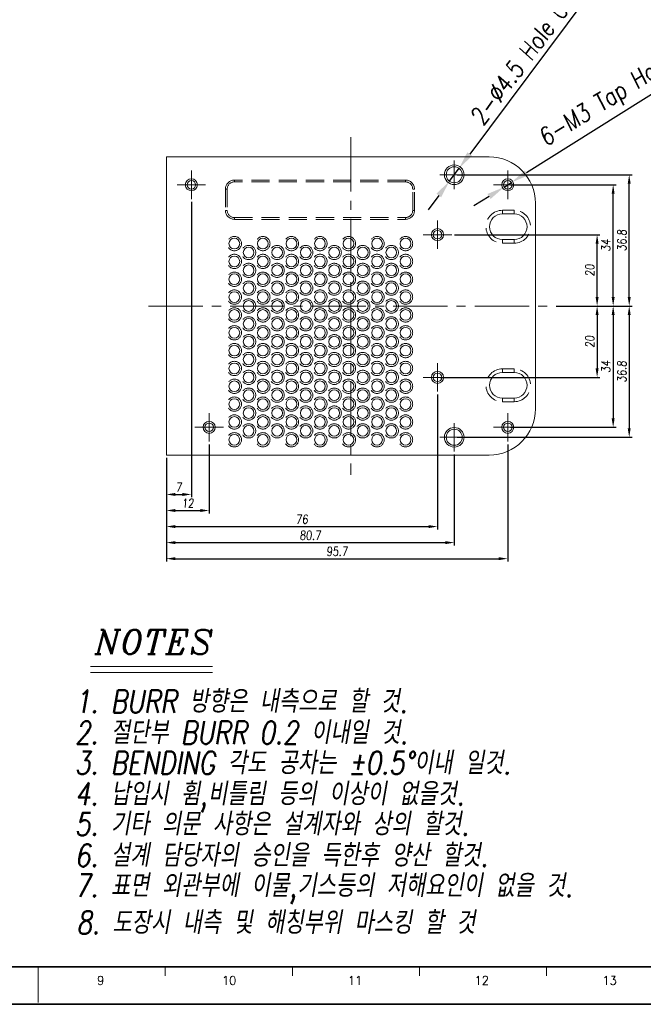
# Model space of a CAD drawing. Header units: millimetres. Extents: x 4497 to 13960, y 12291 to 16372.
# Tile 77 of 217: x 4813 to 4988, y 14978 to 15254. Entities that reach past the tile are written whole.
import ezdxf
from ezdxf.enums import TextEntityAlignment as Align

# ---------------------------------------------------------------- set-up
doc = ezdxf.new("R2010")
doc.units = ezdxf.units.MM
doc.header["$LTSCALE"] = 0.8
doc.header["$PDMODE"] = 3
doc.header["$PDSIZE"] = 0.3125
for name, pattern in [('CENTER', [50.8, 31.75, -6.35, 6.35, -6.35]), ('CENTER2', [28.575, 19.05, -3.175, 3.175, -3.175]), ('HIDDEN', [9.525, 6.35, -3.175])]:
    doc.linetypes.add(name, pattern=pattern)
doc.layers.get('0').update_dxf_attribs({"linetype": 'CONTINUOUS', "lineweight": 0})
doc.layers.get('Defpoints').update_dxf_attribs({"linetype": 'CONTINUOUS', "lineweight": 0})
for name, color, linetype, lineweight in [('1', 2, 'CENTER', 0), ('2', 3, 'CONTINUOUS', 0), ('3', 5, 'HIDDEN', 0), ('4', 1, 'CENTER2', 9)]:
    doc.layers.add(name, color=color, linetype=linetype, lineweight=lineweight)
doc.styles.add('A', font='ITALIC', dxfattribs={"height": 3})
doc.styles.add('linetech', font='romans.shx', dxfattribs={"width": 0.8, "oblique": 10, "bigfont": 'whgtxt.shx'})
doc.styles.get("Standard").update_dxf_attribs({"font": 'romans.shx', "width": 0.8, "oblique": 5, "bigfont": 'whgtxt.shx'})
doc.dimstyles.get("Standard").update_dxf_attribs({"dimtxt": 2.5, "dimasz": 2.5, "dimexe": 0.8, "dimexo": 0.8, "dimgap": 0.8, "dimtad": 1, "dimdsep": 46, "dimtxsty": 'Standard', "dimcen": 0, "dimclrd": 3, "dimclre": 3, "dimclrt": 3, "dimazin": 0, "dimtp": 0.001, "dimtm": 0.001, "dimtfac": 1, "dimtmove": 0, "dimatfit": 3, "dimfxl": 0, "dimtolj": 1, "dimarcsym": 0})

# ---------------------------------------------------------------- blocks, each defined once
blk = doc.blocks.new('*D1125')
at = {"layer": '2', "color": 3, "lineweight": -2}
for p, q in [((5014.43, 15248.56), (4954.85, 15211.16)), ((4948.59, 15207.22), (4950.62, 15208.5)), ((4944.35, 15204.56), (4940.12, 15201.91))]:
    blk.add_line(p, q, dxfattribs=at)
at = {"layer": '2', "color": 3}
for points in [[(4954.41, 15211.86), (4955.3, 15210.45), (4950.62, 15208.5)], [(4943.91, 15205.27), (4944.79, 15203.86), (4948.59, 15207.22)]]:
    blk.add_solid(points, dxfattribs=at)
at = {"layer": 'Defpoints', "color": 0}
for p in [(4948.59, 15207.22), (4950.62, 15208.5)]:
    blk.add_point(p, dxfattribs=at)
at = {"layer": '2', "color": 3, "insert": (4984.13, 15235.36), "char_height": 5, "attachment_point": 5, "rotation": 32.1209}
blk.add_mtext('\\A1;6-M3 Tap Hole D:3.0', dxfattribs=at)
blk = doc.blocks.new('*D1126')
at = {"layer": '2', "color": 3, "lineweight": -2}
for p, q in [((4976.32, 15266.54), (4938.94, 15216.47)), ((4933.26, 15208.86), (4935.95, 15212.46)), ((4930.27, 15204.85), (4927.27, 15200.84))]:
    blk.add_line(p, q, dxfattribs=at)
at = {"layer": '2', "color": 3}
for points in [[(4938.27, 15216.97), (4939.61, 15215.97), (4935.95, 15212.46)], [(4929.6, 15205.35), (4930.93, 15204.35), (4933.26, 15208.86)]]:
    blk.add_solid(points, dxfattribs=at)
at = {"layer": 'Defpoints', "color": 0}
for p in [(4935.95, 15212.46), (4933.26, 15208.86)]:
    blk.add_point(p, dxfattribs=at)
at = {"layer": '2', "color": 3, "insert": (4955.84, 15245.96), "char_height": 5, "attachment_point": 5, "rotation": 53.254}
blk.add_mtext('\\A1;2-∅4.5 Hole C:0.5', dxfattribs=at)
blk = doc.blocks.new('*D1056')
at = {"layer": '2', "color": 3, "lineweight": -2}
for p, q in [((4934.7, 15193.86), (4975.46, 15193.86)), ((4974.66, 15176.36), (4974.66, 15191.36)), ((4963.2, 15173.86), (4975.46, 15173.86))]:
    blk.add_line(p, q, dxfattribs=at)
at = {"layer": '2', "color": 3}
for points in [[(4974.24, 15191.36), (4975.07, 15191.36), (4974.66, 15193.86)], [(4974.24, 15176.36), (4975.07, 15176.36), (4974.66, 15173.86)]]:
    blk.add_solid(points, dxfattribs=at)
at = {"layer": 'Defpoints', "color": 0}
for p in [(4933.9, 15193.86), (4974.66, 15193.86), (4962.4, 15173.86)]:
    blk.add_point(p, dxfattribs=at)
at = {"layer": '2', "color": 3, "insert": (4972.61, 15183.86), "char_height": 2.5, "attachment_point": 5, "rotation": 90}
blk.add_mtext('\\A1;20', dxfattribs=at)
blk = doc.blocks.new('*D1057')
at = {"layer": '2', "color": 3, "lineweight": -2}
for p, q in [((4950.4, 15207.86), (4979.96, 15207.86)), ((4979.16, 15176.36), (4979.16, 15205.36)), ((4963.2, 15173.86), (4979.96, 15173.86))]:
    blk.add_line(p, q, dxfattribs=at)
at = {"layer": '2', "color": 3}
for points in [[(4978.74, 15205.36), (4979.57, 15205.36), (4979.16, 15207.86)], [(4978.74, 15176.36), (4979.57, 15176.36), (4979.16, 15173.86)]]:
    blk.add_solid(points, dxfattribs=at)
at = {"layer": 'Defpoints', "color": 0}
for p in [(4949.6, 15207.86), (4979.16, 15207.86), (4962.4, 15173.86)]:
    blk.add_point(p, dxfattribs=at)
at = {"layer": '2', "color": 3, "insert": (4977.11, 15190.86), "char_height": 2.5, "attachment_point": 5, "rotation": 90}
blk.add_mtext('\\A1;34', dxfattribs=at)
blk = doc.blocks.new('*D1058')
at = {"layer": '2', "color": 3, "lineweight": -2}
for p, q in [((4935.4, 15210.66), (4984.46, 15210.66)), ((4983.66, 15176.36), (4983.66, 15208.16)), ((4963.2, 15173.86), (4984.46, 15173.86))]:
    blk.add_line(p, q, dxfattribs=at)
at = {"layer": '2', "color": 3}
for points in [[(4983.24, 15208.16), (4984.07, 15208.16), (4983.66, 15210.66)], [(4983.24, 15176.36), (4984.07, 15176.36), (4983.66, 15173.86)]]:
    blk.add_solid(points, dxfattribs=at)
at = {"layer": 'Defpoints', "color": 0}
for p in [(4934.6, 15210.66), (4983.66, 15210.66), (4962.4, 15173.86)]:
    blk.add_point(p, dxfattribs=at)
at = {"layer": '2', "color": 3, "insert": (4981.61, 15192.26), "char_height": 2.5, "attachment_point": 5, "rotation": 90}
blk.add_mtext('\\A1;36.8', dxfattribs=at)
blk = doc.blocks.new('*D1059')
at = {"layer": '2', "color": 3, "lineweight": -2}
for p, q in [((4963.2, 15173.86), (4975.46, 15173.86)), ((4974.66, 15171.36), (4974.66, 15156.36)), ((4930.7, 15153.86), (4975.46, 15153.86))]:
    blk.add_line(p, q, dxfattribs=at)
at = {"layer": '2', "color": 3}
for points in [[(4974.24, 15171.36), (4975.07, 15171.36), (4974.66, 15173.86)], [(4974.24, 15156.36), (4975.07, 15156.36), (4974.66, 15153.86)]]:
    blk.add_solid(points, dxfattribs=at)
at = {"layer": 'Defpoints', "color": 0}
for p in [(4962.4, 15173.86), (4929.9, 15153.86), (4974.66, 15153.86)]:
    blk.add_point(p, dxfattribs=at)
at = {"layer": '2', "color": 3, "insert": (4972.61, 15163.86), "char_height": 2.5, "attachment_point": 5, "rotation": 90}
blk.add_mtext('\\A1;20', dxfattribs=at)
blk = doc.blocks.new('*D1060')
at = {"layer": '2', "color": 3, "lineweight": -2}
for p, q in [((4963.2, 15173.86), (4979.96, 15173.86)), ((4979.16, 15171.36), (4979.16, 15142.36)), ((4950.4, 15139.86), (4979.96, 15139.86))]:
    blk.add_line(p, q, dxfattribs=at)
at = {"layer": '2', "color": 3}
for points in [[(4978.74, 15171.36), (4979.57, 15171.36), (4979.16, 15173.86)], [(4978.74, 15142.36), (4979.57, 15142.36), (4979.16, 15139.86)]]:
    blk.add_solid(points, dxfattribs=at)
at = {"layer": 'Defpoints', "color": 0}
for p in [(4962.4, 15173.86), (4949.6, 15139.86), (4979.16, 15139.86)]:
    blk.add_point(p, dxfattribs=at)
at = {"layer": '2', "color": 3, "insert": (4977.11, 15156.86), "char_height": 2.5, "attachment_point": 5, "rotation": 90}
blk.add_mtext('\\A1;34', dxfattribs=at)
blk = doc.blocks.new('*D1061')
at = {"layer": '2', "color": 3, "lineweight": -2}
for p, q in [((4963.2, 15173.86), (4984.46, 15173.86)), ((4983.66, 15171.36), (4983.66, 15139.56)), ((4935.4, 15137.06), (4984.46, 15137.06))]:
    blk.add_line(p, q, dxfattribs=at)
at = {"layer": '2', "color": 3}
for points in [[(4983.24, 15171.36), (4984.07, 15171.36), (4983.66, 15173.86)], [(4983.24, 15139.56), (4984.07, 15139.56), (4983.66, 15137.06)]]:
    blk.add_solid(points, dxfattribs=at)
at = {"layer": 'Defpoints', "color": 0}
for p in [(4962.4, 15173.86), (4934.6, 15137.06), (4983.66, 15137.06)]:
    blk.add_point(p, dxfattribs=at)
at = {"layer": '2', "color": 3, "insert": (4981.61, 15155.46), "char_height": 2.5, "attachment_point": 5, "rotation": 90}
blk.add_mtext('\\A1;36.8', dxfattribs=at)
blk = doc.blocks.new('*D1062')
at = {"layer": '2', "color": 3, "lineweight": -2}
for p, q in [((4860.9, 15203.06), (4860.9, 15120.23)), ((4853.9, 15131.26), (4853.9, 15120.23)), ((4856.4, 15121.03), (4858.4, 15121.03))]:
    blk.add_line(p, q, dxfattribs=at)
at = {"layer": '2', "color": 3}
for points in [[(4856.4, 15121.45), (4856.4, 15120.61), (4853.9, 15121.03)], [(4858.4, 15121.45), (4858.4, 15120.61), (4860.9, 15121.03)]]:
    blk.add_solid(points, dxfattribs=at)
at = {"layer": 'Defpoints', "color": 0}
for p in [(4860.9, 15203.86), (4853.9, 15132.06), (4860.9, 15121.03)]:
    blk.add_point(p, dxfattribs=at)
at = {"layer": '2', "color": 3, "insert": (4857.4, 15123.08), "char_height": 2.5, "attachment_point": 5}
blk.add_mtext('\\A1;7', dxfattribs=at)
blk = doc.blocks.new('*D1063')
at = {"layer": '2', "color": 3, "lineweight": -2}
for p, q in [((4865.9, 15135.06), (4865.9, 15115.73)), ((4853.9, 15131.26), (4853.9, 15115.73)), ((4856.4, 15116.53), (4863.4, 15116.53))]:
    blk.add_line(p, q, dxfattribs=at)
at = {"layer": '2', "color": 3}
for points in [[(4856.4, 15116.95), (4856.4, 15116.11), (4853.9, 15116.53)], [(4863.4, 15116.95), (4863.4, 15116.11), (4865.9, 15116.53)]]:
    blk.add_solid(points, dxfattribs=at)
at = {"layer": 'Defpoints', "color": 0}
for p in [(4865.9, 15135.86), (4853.9, 15132.06), (4865.9, 15116.53)]:
    blk.add_point(p, dxfattribs=at)
at = {"layer": '2', "color": 3, "insert": (4859.9, 15118.58), "char_height": 2.5, "attachment_point": 5}
blk.add_mtext('\\A1;12', dxfattribs=at)
blk = doc.blocks.new('*D1064')
at = {"layer": '2', "color": 3, "lineweight": -2}
for p, q in [((4929.9, 15149.06), (4929.9, 15111.23)), ((4853.9, 15131.26), (4853.9, 15111.23)), ((4856.4, 15112.03), (4927.4, 15112.03))]:
    blk.add_line(p, q, dxfattribs=at)
at = {"layer": '2', "color": 3}
for points in [[(4856.4, 15112.45), (4856.4, 15111.61), (4853.9, 15112.03)], [(4927.4, 15112.45), (4927.4, 15111.61), (4929.9, 15112.03)]]:
    blk.add_solid(points, dxfattribs=at)
at = {"layer": 'Defpoints', "color": 0}
for p in [(4929.9, 15149.86), (4853.9, 15132.06), (4929.9, 15112.03)]:
    blk.add_point(p, dxfattribs=at)
at = {"layer": '2', "color": 3, "insert": (4891.9, 15114.08), "char_height": 2.5, "attachment_point": 5}
blk.add_mtext('\\A1;76', dxfattribs=at)
blk = doc.blocks.new('*D1065')
at = {"layer": '2', "color": 3, "lineweight": -2}
for p, q in [((4934.6, 15132.26), (4934.6, 15106.73)), ((4853.9, 15131.26), (4853.9, 15106.73)), ((4856.4, 15107.53), (4932.1, 15107.53))]:
    blk.add_line(p, q, dxfattribs=at)
at = {"layer": '2', "color": 3}
for points in [[(4856.4, 15107.95), (4856.4, 15107.11), (4853.9, 15107.53)], [(4932.1, 15107.95), (4932.1, 15107.11), (4934.6, 15107.53)]]:
    blk.add_solid(points, dxfattribs=at)
at = {"layer": 'Defpoints', "color": 0}
for p in [(4934.6, 15133.06), (4853.9, 15132.06), (4934.6, 15107.53)]:
    blk.add_point(p, dxfattribs=at)
at = {"layer": '2', "color": 3, "insert": (4894.25, 15109.58), "char_height": 2.5, "attachment_point": 5}
blk.add_mtext('\\A1;80.7', dxfattribs=at)
blk = doc.blocks.new('*D1066')
at = {"layer": '2', "color": 3, "lineweight": -2}
for p, q in [((4949.6, 15135.06), (4949.6, 15102.23)), ((4853.9, 15131.26), (4853.9, 15102.23)), ((4856.4, 15103.03), (4947.1, 15103.03))]:
    blk.add_line(p, q, dxfattribs=at)
at = {"layer": '2', "color": 3}
for points in [[(4856.4, 15103.45), (4856.4, 15102.61), (4853.9, 15103.03)], [(4947.1, 15103.45), (4947.1, 15102.61), (4949.6, 15103.03)]]:
    blk.add_solid(points, dxfattribs=at)
at = {"layer": 'Defpoints', "color": 0}
for p in [(4949.6, 15135.86), (4853.9, 15132.06), (4949.6, 15103.03)]:
    blk.add_point(p, dxfattribs=at)
at = {"layer": '2', "color": 3, "insert": (4901.75, 15105.08), "char_height": 2.5, "attachment_point": 5}
blk.add_mtext('\\A1;95.7', dxfattribs=at)

msp = doc.modelspace()

# ---------------------------------------------------------------- linework, layer by layer
at = {"lineweight": 15}
for p, q in [((4853.903, 15132.061), (4853.903, 15215.661)), ((4853.903, 15215.661), (4944.403, 15215.661)), ((4957.403, 15202.661), (4957.403, 15145.061)), ((4948.103, 15199.686), (4951.403, 15199.686)), ((4951.403, 15192.486), (4948.103, 15192.486)), ((4948.103, 15155.236), (4951.403, 15155.236)), ((4951.403, 15148.036), (4948.103, 15148.036)), ((4944.403, 15132.061), (4853.903, 15132.061))]:
    msp.add_line(p, q, dxfattribs=at)
at = {"color": 7, "linetype": 'Continuous', "lineweight": 35}
msp.add_line((4533.002, 14988.57), (5102.934, 14988.57), dxfattribs=at)
at = {"color": 7, "linetype": 'Continuous'}
for p, q in [((4817.968, 14978.607), (4817.968, 14988.57)), ((4853.589, 14986.079), (4853.589, 14988.57)), ((4889.21, 14986.079), (4889.21, 14988.57)), ((4924.831, 14986.079), (4924.831, 14988.57)), ((4960.451, 14986.079), (4960.451, 14988.57))]:
    msp.add_line(p, q, dxfattribs=at)
at = {"color": 7, "linetype": 'Continuous', "lineweight": 35}
msp.add_lwpolyline([(4519.723, 14978.096), (5113.723, 14978.096), (5113.723, 15398.096), (4519.723, 15398.096)], close=True, dxfattribs=at)
at = {"lineweight": 15}
for centre, radius in [((4934.603, 15210.661), 2.75), ((4934.603, 15210.661), 2.25), ((4860.903, 15207.861), 1.7), ((4949.603, 15207.861), 1.7), ((4860.903, 15207.861), 1.2), ((4949.603, 15207.861), 1.2), ((4929.903, 15193.861), 1.7), ((4929.903, 15193.861), 1.2), ((4872.953, 15191.361), 1.5), ((4876.953, 15188.861), 1.5), ((4880.953, 15191.361), 1.5), ((4884.953, 15188.861), 1.5), ((4888.953, 15191.361), 1.5), ((4892.953, 15188.861), 1.5), ((4896.953, 15191.361), 1.5), ((4900.953, 15188.861), 1.5), ((4904.953, 15191.361), 1.5), ((4908.953, 15188.861), 1.5), ((4912.953, 15191.361), 1.5), ((4916.953, 15188.861), 1.5), ((4920.953, 15191.361), 1.5), ((4872.953, 15186.361), 1.5), ((4880.953, 15186.361), 1.5), ((4888.953, 15186.361), 1.5), ((4896.953, 15186.361), 1.5), ((4904.953, 15186.361), 1.5), ((4912.953, 15186.361), 1.5), ((4920.953, 15186.361), 1.5), ((4876.953, 15183.861), 1.5), ((4884.953, 15183.861), 1.5), ((4892.953, 15183.861), 1.5), ((4900.953, 15183.861), 1.5), ((4908.953, 15183.861), 1.5), ((4916.953, 15183.861), 1.5), ((4872.953, 15181.361), 1.5), ((4880.953, 15181.361), 1.5), ((4888.953, 15181.361), 1.5), ((4896.953, 15181.361), 1.5), ((4904.953, 15181.361), 1.5), ((4912.953, 15181.361), 1.5), ((4920.953, 15181.361), 1.5), ((4876.953, 15178.861), 1.5), ((4884.953, 15178.861), 1.5), ((4892.953, 15178.861), 1.5), ((4900.953, 15178.861), 1.5), ((4908.953, 15178.861), 1.5), ((4916.953, 15178.861), 1.5), ((4872.953, 15176.361), 1.5), ((4880.953, 15176.361), 1.5), ((4888.953, 15176.361), 1.5), ((4896.953, 15176.361), 1.5), ((4904.953, 15176.361), 1.5), ((4912.953, 15176.361), 1.5), ((4920.953, 15176.361), 1.5), ((4876.953, 15173.861), 1.5), ((4884.953, 15173.861), 1.5), ((4892.953, 15173.861), 1.5), ((4900.953, 15173.861), 1.5), ((4908.953, 15173.861), 1.5), ((4916.953, 15173.861), 1.5), ((4872.953, 15171.361), 1.5), ((4880.953, 15171.361), 1.5), ((4888.953, 15171.361), 1.5), ((4896.953, 15171.361), 1.5), ((4904.953, 15171.361), 1.5), ((4912.953, 15171.361), 1.5), ((4920.953, 15171.361), 1.5), ((4876.953, 15168.861), 1.5), ((4884.953, 15168.861), 1.5), ((4892.953, 15168.861), 1.5), ((4900.953, 15168.861), 1.5), ((4908.953, 15168.861), 1.5), ((4916.953, 15168.861), 1.5), ((4872.953, 15166.361), 1.5), ((4876.953, 15163.861), 1.5), ((4880.953, 15166.361), 1.5), ((4884.953, 15163.861), 1.5), ((4888.953, 15166.361), 1.5), ((4892.953, 15163.861), 1.5), ((4896.953, 15166.361), 1.5), ((4900.953, 15163.861), 1.5), ((4904.953, 15166.361), 1.5), ((4908.953, 15163.861), 1.5), ((4912.953, 15166.361), 1.5), ((4916.953, 15163.861), 1.5), ((4920.953, 15166.361), 1.5), ((4872.953, 15161.361), 1.5), ((4880.953, 15161.361), 1.5), ((4888.953, 15161.361), 1.5), ((4896.953, 15161.361), 1.5), ((4904.953, 15161.361), 1.5), ((4912.953, 15161.361), 1.5), ((4920.953, 15161.361), 1.5), ((4876.953, 15158.861), 1.5), ((4884.953, 15158.861), 1.5), ((4892.953, 15158.861), 1.5), ((4900.953, 15158.861), 1.5), ((4908.953, 15158.861), 1.5), ((4916.953, 15158.861), 1.5), ((4872.953, 15156.361), 1.5), ((4880.953, 15156.361), 1.5), ((4888.953, 15156.361), 1.5), ((4896.953, 15156.361), 1.5), ((4904.953, 15156.361), 1.5), ((4912.953, 15156.361), 1.5), ((4920.953, 15156.361), 1.5), ((4876.953, 15153.861), 1.5), ((4884.953, 15153.861), 1.5), ((4892.953, 15153.861), 1.5), ((4900.953, 15153.861), 1.5), ((4908.953, 15153.861), 1.5), ((4916.953, 15153.861), 1.5), ((4929.903, 15153.861), 1.7), ((4929.903, 15153.861), 1.2), ((4872.953, 15151.361), 1.5), ((4880.953, 15151.361), 1.5), ((4888.953, 15151.361), 1.5), ((4896.953, 15151.361), 1.5), ((4904.953, 15151.361), 1.5), ((4912.953, 15151.361), 1.5), ((4920.953, 15151.361), 1.5), ((4876.953, 15148.861), 1.5), ((4884.953, 15148.861), 1.5), ((4892.953, 15148.861), 1.5), ((4900.953, 15148.861), 1.5), ((4908.953, 15148.861), 1.5), ((4916.953, 15148.861), 1.5), ((4872.953, 15146.361), 1.5), ((4880.953, 15146.361), 1.5), ((4888.953, 15146.361), 1.5), ((4896.953, 15146.361), 1.5), ((4904.953, 15146.361), 1.5), ((4912.953, 15146.361), 1.5), ((4920.953, 15146.361), 1.5), ((4876.953, 15143.861), 1.5), ((4884.953, 15143.861), 1.5), ((4892.953, 15143.861), 1.5), ((4900.953, 15143.861), 1.5), ((4908.953, 15143.861), 1.5), ((4916.953, 15143.861), 1.5), ((4865.903, 15139.861), 1.7), ((4865.903, 15139.861), 1.2), ((4872.953, 15141.361), 1.5), ((4880.953, 15141.361), 1.5), ((4888.953, 15141.361), 1.5), ((4896.953, 15141.361), 1.5), ((4904.953, 15141.361), 1.5), ((4912.953, 15141.361), 1.5), ((4920.953, 15141.361), 1.5), ((4949.603, 15139.861), 1.7), ((4949.603, 15139.861), 1.2), ((4872.953, 15136.361), 1.5), ((4876.953, 15138.861), 1.5), ((4880.953, 15136.361), 1.5), ((4884.953, 15138.861), 1.5), ((4888.953, 15136.361), 1.5), ((4892.953, 15138.861), 1.5), ((4896.953, 15136.361), 1.5), ((4900.953, 15138.861), 1.5), ((4904.953, 15136.361), 1.5), ((4908.953, 15138.861), 1.5), ((4912.953, 15136.361), 1.5), ((4916.953, 15138.861), 1.5), ((4920.953, 15136.361), 1.5), ((4934.603, 15137.061), 2.75), ((4934.603, 15137.061), 2.25)]:
    msp.add_circle(centre, radius, dxfattribs=at)
for centre, radius, start, end in [((4944.403, 15202.661), 13, 0, 90), ((4948.103, 15196.086), 3.6, 90, 270), ((4951.403, 15196.086), 3.6, 270, 90), ((4948.103, 15151.636), 3.6, 90, 270), ((4951.403, 15151.636), 3.6, 270, 90), ((4944.403, 15145.061), 13, 270, 0)]:
    msp.add_arc(centre, radius, start, end, dxfattribs=at)
at = {"layer": '1'}
for p, q in [((4934.603, 15206.661), (4934.603, 15214.661)), ((4860.903, 15203.861), (4860.903, 15211.861)), ((4930.603, 15210.661), (4938.603, 15210.661)), ((4949.603, 15203.861), (4949.603, 15211.861)), ((4856.903, 15207.861), (4864.903, 15207.861)), ((4945.603, 15207.861), (4953.603, 15207.861)), ((4929.903, 15189.861), (4929.903, 15197.861)), ((4925.903, 15193.861), (4933.903, 15193.861)), ((4929.903, 15149.861), (4929.903, 15157.861)), ((4925.903, 15153.861), (4933.903, 15153.861)), ((4865.903, 15135.861), (4865.903, 15143.861)), ((4949.603, 15135.861), (4949.603, 15143.861)), ((4934.603, 15133.061), (4934.603, 15141.061)), ((4861.903, 15139.861), (4869.903, 15139.861)), ((4945.603, 15139.861), (4953.603, 15139.861)), ((4930.603, 15137.061), (4938.603, 15137.061))]:
    msp.add_line(p, q, dxfattribs=at)
at = {"layer": '2'}
for p, q in [((4832.659, 15072.846), (4866.795, 15072.846)), ((4832.659, 15071.141), (4866.795, 15071.141))]:
    msp.add_line(p, q, dxfattribs=at)
at = {"layer": '3'}
for p, q in [((4872.953, 15209.161), (4872.953, 15208.661)), ((4920.953, 15209.161), (4872.953, 15209.161)), ((4920.953, 15208.661), (4872.953, 15208.661)), ((4920.953, 15209.161), (4920.953, 15208.661)), ((4870.453, 15206.661), (4870.453, 15200.661)), ((4870.453, 15206.661), (4870.953, 15206.661)), ((4870.953, 15206.661), (4870.953, 15200.661)), ((4922.953, 15200.661), (4922.953, 15206.661)), ((4923.453, 15206.661), (4922.953, 15206.661)), ((4923.453, 15200.661), (4923.453, 15206.661)), ((4870.453, 15200.661), (4870.953, 15200.661)), ((4872.953, 15198.161), (4872.953, 15198.661)), ((4872.953, 15198.661), (4920.953, 15198.661)), ((4920.953, 15198.161), (4920.953, 15198.661)), ((4923.453, 15200.661), (4922.953, 15200.661)), ((4951.403, 15200.686), (4948.103, 15200.686)), ((4948.103, 15200.686), (4948.103, 15199.686)), ((4951.403, 15200.686), (4951.403, 15199.686)), ((4872.953, 15198.161), (4920.953, 15198.161)), ((4948.103, 15191.486), (4948.103, 15192.486)), ((4948.103, 15191.486), (4951.403, 15191.486)), ((4951.403, 15191.486), (4951.403, 15192.486)), ((4951.403, 15156.236), (4948.103, 15156.236)), ((4948.103, 15156.236), (4948.103, 15155.236)), ((4951.403, 15156.236), (4951.403, 15155.236)), ((4948.103, 15147.036), (4948.103, 15148.036)), ((4948.103, 15147.036), (4951.403, 15147.036)), ((4951.403, 15147.036), (4951.403, 15148.036))]:
    msp.add_line(p, q, dxfattribs=at)
for centre in [(4872.953, 15191.361), (4880.953, 15191.361), (4888.953, 15191.361), (4896.953, 15191.361), (4904.953, 15191.361), (4912.953, 15191.361), (4920.953, 15191.361), (4876.953, 15188.861), (4884.953, 15188.861), (4892.953, 15188.861), (4900.953, 15188.861), (4908.953, 15188.861), (4916.953, 15188.861), (4872.953, 15186.361), (4880.953, 15186.361), (4888.953, 15186.361), (4896.953, 15186.361), (4904.953, 15186.361), (4912.953, 15186.361), (4920.953, 15186.361), (4876.953, 15183.861), (4884.953, 15183.861), (4892.953, 15183.861), (4900.953, 15183.861), (4908.953, 15183.861), (4916.953, 15183.861), (4872.953, 15181.361), (4880.953, 15181.361), (4888.953, 15181.361), (4896.953, 15181.361), (4904.953, 15181.361), (4912.953, 15181.361), (4920.953, 15181.361), (4876.953, 15178.861), (4884.953, 15178.861), (4892.953, 15178.861), (4900.953, 15178.861), (4908.953, 15178.861), (4916.953, 15178.861), (4872.953, 15176.361), (4880.953, 15176.361), (4888.953, 15176.361), (4896.953, 15176.361), (4904.953, 15176.361), (4912.953, 15176.361), (4920.953, 15176.361), (4876.953, 15173.861), (4884.953, 15173.861), (4892.953, 15173.861), (4900.953, 15173.861), (4908.953, 15173.861), (4916.953, 15173.861), (4872.953, 15171.361), (4876.953, 15168.861), (4880.953, 15171.361), (4884.953, 15168.861), (4888.953, 15171.361), (4892.953, 15168.861), (4896.953, 15171.361), (4900.953, 15168.861), (4904.953, 15171.361), (4908.953, 15168.861), (4912.953, 15171.361), (4916.953, 15168.861), (4920.953, 15171.361), (4872.953, 15166.361), (4880.953, 15166.361), (4888.953, 15166.361), (4896.953, 15166.361), (4904.953, 15166.361), (4912.953, 15166.361), (4920.953, 15166.361), (4876.953, 15163.861), (4884.953, 15163.861), (4892.953, 15163.861), (4900.953, 15163.861), (4908.953, 15163.861), (4916.953, 15163.861), (4872.953, 15161.361), (4880.953, 15161.361), (4888.953, 15161.361), (4896.953, 15161.361), (4904.953, 15161.361), (4912.953, 15161.361), (4920.953, 15161.361), (4876.953, 15158.861), (4884.953, 15158.861), (4892.953, 15158.861), (4900.953, 15158.861), (4908.953, 15158.861), (4916.953, 15158.861), (4872.953, 15156.361), (4880.953, 15156.361), (4888.953, 15156.361), (4896.953, 15156.361), (4904.953, 15156.361), (4912.953, 15156.361), (4920.953, 15156.361), (4876.953, 15153.861), (4884.953, 15153.861), (4892.953, 15153.861), (4900.953, 15153.861), (4908.953, 15153.861), (4916.953, 15153.861), (4872.953, 15151.361), (4880.953, 15151.361), (4888.953, 15151.361), (4896.953, 15151.361), (4904.953, 15151.361), (4912.953, 15151.361), (4920.953, 15151.361), (4876.953, 15148.861), (4884.953, 15148.861), (4892.953, 15148.861), (4900.953, 15148.861), (4908.953, 15148.861), (4916.953, 15148.861), (4872.953, 15146.361), (4880.953, 15146.361), (4888.953, 15146.361), (4896.953, 15146.361), (4904.953, 15146.361), (4912.953, 15146.361), (4920.953, 15146.361), (4872.953, 15141.361), (4876.953, 15143.861), (4880.953, 15141.361), (4884.953, 15143.861), (4888.953, 15141.361), (4892.953, 15143.861), (4896.953, 15141.361), (4900.953, 15143.861), (4904.953, 15141.361), (4908.953, 15143.861), (4912.953, 15141.361), (4916.953, 15143.861), (4920.953, 15141.361), (4876.953, 15138.861), (4884.953, 15138.861), (4892.953, 15138.861), (4900.953, 15138.861), (4908.953, 15138.861), (4916.953, 15138.861), (4872.953, 15136.361), (4880.953, 15136.361), (4888.953, 15136.361), (4896.953, 15136.361), (4904.953, 15136.361), (4912.953, 15136.361), (4920.953, 15136.361)]:
    msp.add_circle(centre, 2, dxfattribs=at)
for centre, radius, start, end in [((4872.953, 15206.661), 2.5, 90, 180), ((4872.953, 15206.661), 2, 90, 180), ((4920.953, 15206.661), 2.5, 0, 90), ((4920.953, 15206.661), 2, 0, 90), ((4872.953, 15200.661), 2.5, 180, 270), ((4872.953, 15200.661), 2, 180, 270), ((4920.953, 15200.661), 2.5, 270, 0), ((4920.953, 15200.661), 2, 270, 0), ((4948.103, 15196.086), 4.6, 90, 270), ((4951.403, 15196.086), 4.6, 270, 90), ((4948.103, 15151.636), 4.6, 90, 270), ((4951.403, 15151.636), 4.6, 270, 90)]:
    msp.add_arc(centre, radius, start, end, dxfattribs=at)
at = {"layer": '4'}
for p, q in [((4905.653, 15221.161), (4905.653, 15126.56)), ((4848.903, 15173.861), (4962.403, 15173.861))]:
    msp.add_line(p, q, dxfattribs=at)

# ---------------------------------------------------------------- texts
at = {"color": 7, "linetype": 'Continuous', "width": 0.933333}
for s, p in [('9', (4835.471, 14984.785)), ('10', (4871.51, 14984.785)), ('11', (4906.821, 14984.785)), ('12', (4942.314, 14984.785)), ('13', (4978.171, 14984.785))]:
    msp.add_text(s, height=2.491, dxfattribs=at).set_placement(p, align=Align.MIDDLE_CENTER)
at = {"layer": '2', "style": 'A'}
msp.add_text('NOTES', height=6.8199, dxfattribs=at).set_placement((4833.81, 15076.261))
at = {"layer": '2', "color": 3, "lineweight": 0, "style": 'linetech', "oblique": 10, "width": 0.8}
for s, p in [('1. BURR 방향은 내측으로 할 것.', (4828.231, 15059.833)), ('2. 절단부 BURR 0.2 이내일 것.', (4828.231, 15051.064)), ('3. BENDING 각도 공차는 %%p0.5%%D이내 일것.', (4828.231, 15042.587)), ('4. 납입시 휨,비틀림 등의 이상이 없을것.', (4828.231, 15033.907)), ('5. 기타 의문 사항은 설계자와 상의 할것.', (4828.231, 15025.43)), ('6. 설계 담당자의 승인을 득한후 양산 할것.', (4828.231, 15016.661)), ('7. 표면 외관부에 이물,기스등의 저해요인이 없을 것.', (4828.231, 15008.184)), ('8. 도장시 내측 및 해칭부위 마스킹 할 것', (4828.656, 14997.829))]:
    msp.add_text(s, height=6.36521, dxfattribs=at).set_placement(p)

# ---------------------------------------------------------------- dimensions: what is measured, and where the dimension line sits
at = {"layer": '2'}
for p1, p2, text, picture, middle in [((4933.257, 15208.858), (4935.949, 15212.464), '2-<> Hole C:0.5', '*D1126', (4955.842, 15245.961)), ((4948.587, 15207.223), (4950.619, 15208.499), '6-M3 Tap Hole D:3.0', '*D1125', (4984.134, 15235.365))]:
    dim = msp.add_diameter_dim_2p(p1=p1, p2=p2, text=text, dimstyle='Standard', override={"dimscale": 2, "dimazin": 2}, dxfattribs=at)
    dim.commit()
    dim.dimension.update_dxf_attribs({"geometry": picture, "text_midpoint": middle})
for base, p2, picture, middle in [((4983.656, 15210.661), (4934.603, 15210.661), '*D1058', (4981.606, 15192.261)), ((4979.156, 15207.861), (4949.603, 15207.861), '*D1057', (4977.106, 15190.861)), ((4974.656, 15193.861), (4933.903, 15193.861), '*D1056', (4972.606, 15183.861)), ((4974.656, 15153.861), (4929.903, 15153.861), '*D1059', (4972.606, 15163.861)), ((4983.656, 15137.061), (4934.603, 15137.061), '*D1061', (4981.606, 15155.461)), ((4979.156, 15139.861), (4949.603, 15139.861), '*D1060', (4977.106, 15156.861))]:
    dim = msp.add_linear_dim(base=base, p1=(4962.403, 15173.861), p2=p2, angle=90, dimstyle='Standard', override={"dimazin": 2}, dxfattribs=at)
    dim.commit()
    dim.dimension.update_dxf_attribs({"geometry": picture, "text_midpoint": middle})
for base, p2, picture, middle in [((4860.903, 15121.029), (4860.903, 15203.861), '*D1062', (4857.403, 15123.079)), ((4929.903, 15112.029), (4929.903, 15149.861), '*D1064', (4891.903, 15114.079)), ((4865.903, 15116.529), (4865.903, 15135.861), '*D1063', (4859.903, 15118.579)), ((4949.603, 15103.029), (4949.603, 15135.861), '*D1066', (4901.753, 15105.079)), ((4934.603, 15107.529), (4934.603, 15133.061), '*D1065', (4894.253, 15109.579))]:
    dim = msp.add_linear_dim(base=base, p1=(4853.903, 15132.061), p2=p2, dimstyle='Standard', override={"dimazin": 2}, dxfattribs=at)
    dim.commit()
    dim.dimension.update_dxf_attribs({"geometry": picture, "text_midpoint": middle})

doc.saveas('drawing.dxf')
